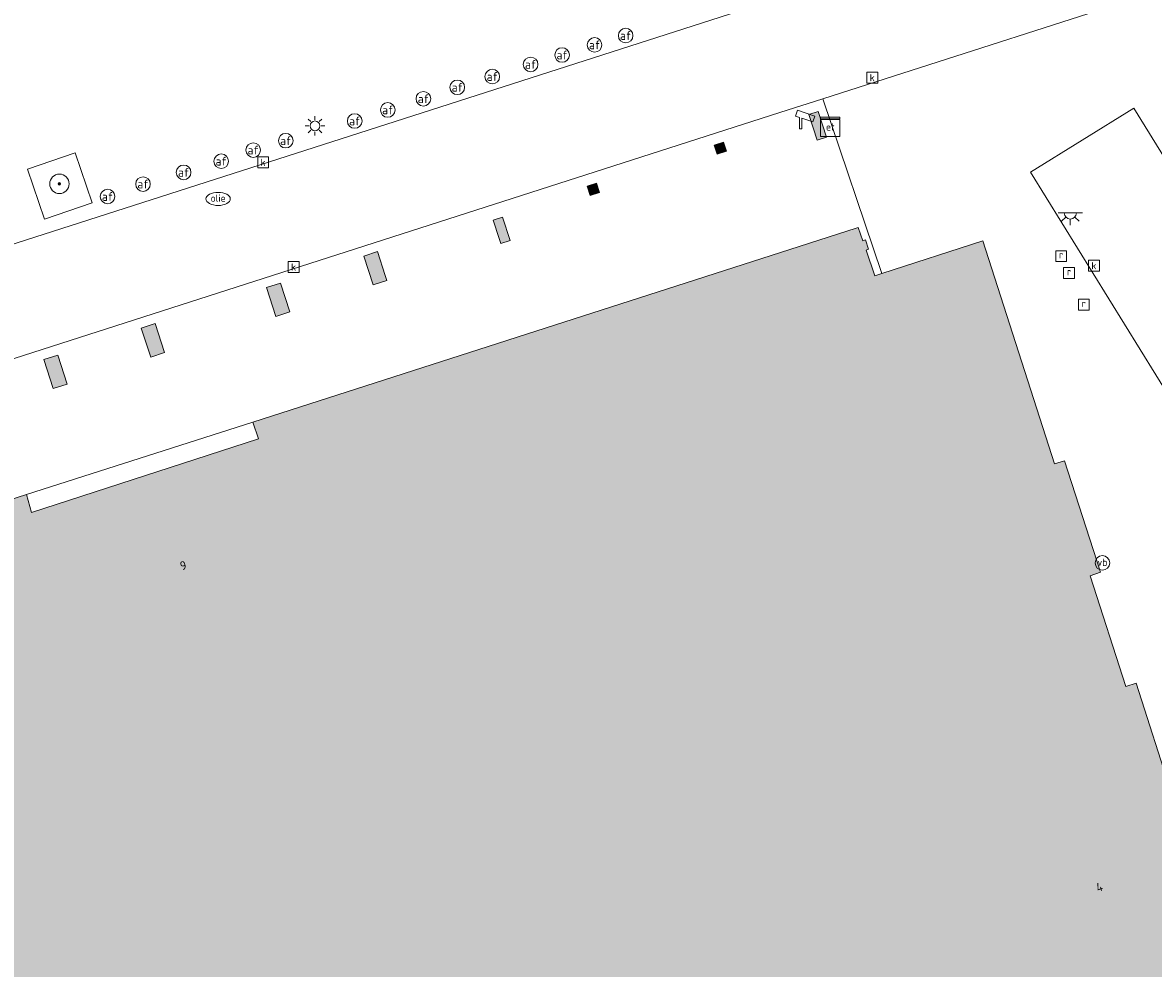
# Model space of a CAD drawing. Header units: metres. Extents: x 196496 to 197479, y 355250 to 356324.
# Tile 89 of 119: x 197032 to 197079, y 356110 to 356149. Entities that reach past the tile are written whole.
import ezdxf
from ezdxf.enums import TextEntityAlignment as Align

# ---------------------------------------------------------------- set-up
doc = ezdxf.new("R2010")
doc.units = ezdxf.units.M
doc.layers.get('0').update_dxf_attribs({"lineweight": 9})
for name, color, linetype, lineweight in [('B-WE-GR-BEPLANTING_CULTUUR_HEESTERS-GV', 251, 'Continuous', 9), ('B-WE-GR-BOOM-S', 251, 'Continuous', 9), ('B-WE-IE-MEUBILAIR_WEGMEUBILAIR-GV', 251, 'Continuous', 9), ('B-WE-IE-MEUBILAIR_WEGMEUBILAIR-S', 251, 'Continuous', 9), ('B-WE-KL-BRANDSTOF_PUT-S', 251, 'Continuous', 9), ('B-WE-KL-ET_KAST-S', 251, 'Continuous', 9), ('B-WE-KL-ET_LS_OV_LICHTMAST-S', 251, 'Continuous', 9), ('B-WE-KL-ET_LS_OV_LICHTPUNT-S', 251, 'Continuous', 9), ('B-WE-OG-BEBOUWING-GV', 251, 'Continuous', 9), ('B-WE-OG-BEBOUWING_HUISNUMMER-T35', 90, 'Continuous', 9), ('B-WE-RI-GWA_KOLK-S', 251, 'Continuous', 9), ('B-WE-RI-GWA_RIOOLPUT-S', 251, 'Continuous', 9), ('B-WE-VH-VERHARDING_OPEN-GV', 251, 'Continuous', 9), ('B-WE-VH-VERHARDING_STRAATBAKSTEEN-GV', 251, 'Continuous', 9), ('B-WE-VW-AFSLUITPAAL-S', 251, 'Continuous', 9)]:
    doc.layers.add(name, color=color, linetype=linetype, lineweight=lineweight)
doc.layers.add('X-XX-AL-PRESENTATIE_GEBOUW3-V', color=7, linetype='Continuous', lineweight=9, true_color=0xebe1d6)
doc.styles.add('NLCS-ISO', font='NLCS-ISO.ttf')
doc.styles.add('NLCS-ISO-ANNOTATIEF-T35', font='NLCS-ISO.ttf', dxfattribs={"height": 3.5})

# ---------------------------------------------------------------- blocks, each defined once
blk = doc.blocks.new('SKL-ET_KAST_ELEKTRA-SO')
at = {"color": 0, "linetype": 'ByBlock', "lineweight": 18}
for points in [[(-2, 2), (2, 2), (2, 1.68), (-2, 1.68)], [(-2, 1.52), (2, 1.52), (2, -2), (-2, -2)]]:
    blk.add_lwpolyline(points, close=True, dxfattribs=at)
at = {"color": 0, "linetype": 'ByBlock', "lineweight": 18, "style": 'NLCS-ISO'}
blk.add_text('et', height=1.5, dxfattribs=at).set_placement((0, 0), align=Align.MIDDLE_CENTER)
blk = doc.blocks.new('SIE-WEG_PAAL_VERKEERSBORD-SO')
at = {"color": 0, "linetype": 'ByBlock', "lineweight": 18}
blk.add_circle((0, 0), 1.5, dxfattribs=at)
at = {"color": 0, "linetype": 'ByBlock', "lineweight": 18, "style": 'NLCS-ISO'}
blk.add_text('vb', height=1.5, dxfattribs=at).set_placement((0, 0.13), align=Align.MIDDLE_CENTER)
blk = doc.blocks.new('SVW-AFSLUITPAAL-SO')
at = {"lineweight": 18}
blk.add_circle((0, 0), 1.5, dxfattribs=at)
at = {"lineweight": 18, "style": 'NLCS-ISO'}
blk.add_text('af', height=1.8, dxfattribs=at).set_placement((0, 0), align=Align.MIDDLE_CENTER)
blk = doc.blocks.new('SKL-ET_OV_LICHTMAST-SO')
at = {"color": 0, "linetype": 'ByBlock', "lineweight": 18}
for points in [[(-1.25, 0), (-2, 0)], [(-1.41, 1.41), (-0.88, 0.88)], [(0, 2), (0, 1.25)], [(0.88, 0.88), (1.41, 1.41)], [(2, 0), (1.25, 0)], [(-1.41, -1.41), (-0.88, -0.88)], [(0, -1.25), (0, -2)], [(0.88, -0.88), (1.41, -1.41)]]:
    blk.add_lwpolyline(points, dxfattribs=at)
blk.add_circle((0, 0), 1, dxfattribs=at)
blk = doc.blocks.new('SRI-PUT_INSPECTIEPUT_RIOOLPUT-SO')
at = {"color": 0, "linetype": 'ByBlock', "lineweight": 18}
blk.add_lwpolyline([(-1.12, -1.12), (1.12, -1.12), (1.12, 1.12), (-1.12, 1.12)], close=True, dxfattribs=at)
at = {"color": 0, "linetype": 'ByBlock', "lineweight": 18, "style": 'NLCS-ISO'}
blk.add_text('r', height=1.5, dxfattribs=at).set_placement((0, 0.28), align=Align.MIDDLE_CENTER)
blk = doc.blocks.new('SRI-KOLK-SO')
at = {"color": 0, "linetype": 'ByBlock', "lineweight": 18}
blk.add_lwpolyline([(-1.125, -1.125), (1.125, -1.125), (1.125, 1.125), (-1.125, 1.125)], close=True, dxfattribs=at)
at = {"color": 0, "linetype": 'ByBlock', "lineweight": 18, "style": 'NLCS-ISO'}
blk.add_text('k', height=1.5, dxfattribs=at).set_placement((0, 0), align=Align.MIDDLE_CENTER)
blk = doc.blocks.new('SKL-BENZINEPUT_OLIEPUT-SO')
at = {"color": 0, "linetype": 'ByBlock', "lineweight": 18}
blk.add_ellipse((0, 0), major_axis=(2.5, 0), ratio=0.54, dxfattribs=at)
at = {"color": 0, "linetype": 'ByBlock', "lineweight": 18, "style": 'NLCS-ISO'}
blk.add_text('olie', height=1.5, dxfattribs=at).set_placement((0, 0.16), align=Align.MIDDLE_CENTER)
blk = doc.blocks.new('SIE-WEG_CAMERA-SO')
at = {"color": 0, "linetype": 'ByBlock', "lineweight": 18}
blk.add_lwpolyline([(-1.22, 0.41), (-1.22, -1.92), (-0.72, -1.92), (-0.72, 0.25), (1.55, -0.53), (1.95, 0.66), (-1.6, 1.86), (-2, 0.68)], close=True, dxfattribs=at)
blk = doc.blocks.new('SKL-ET_OV_LICHTPUNT-SO')
at = {"color": 0, "linetype": 'ByBlock', "lineweight": 18}
for points in [[(-1.25, 0), (-2.5, 0)], [(1.25, 0), (2.5, 0)], [(-0.92, -0.85), (-1.83, -1.7)], [(0, -1.25), (0, -2.5)], [(0.92, -0.85), (1.83, -1.7)]]:
    blk.add_lwpolyline(points, dxfattribs=at)
blk.add_lwpolyline([(0, 0), (1.25, 0, -1), (-1.25, 0)], format="xyb", close=True, dxfattribs=at)
blk = doc.blocks.new('SGR-BOOM_01-SO')
at = {"linetype": 'ByBlock', "lineweight": 18}
h = blk.add_hatch(color=0, dxfattribs=at)
h.dxf.hatch_style = 1
edge = h.paths.add_edge_path()
edge.add_arc((0, 0), 0.25, 0, 360)
at = {"color": 0, "linetype": 'ByBlock', "lineweight": 18}
for radius in [2, 0.25]:
    blk.add_circle((0, 0), radius, dxfattribs=at)

msp = doc.modelspace()

# ---------------------------------------------------------------- hatches: boundary and pattern name
at = {"layer": 'X-XX-AL-PRESENTATIE_GEBOUW3-V'}
for points in [[(197064.402, 356145.584), (197064.744, 356144.528), (197065.125, 356144.651), (197064.783, 356145.707)], [(197060.634, 356143.943), (197061.015, 356144.066), (197060.892, 356144.447), (197060.511, 356144.323)], [(197055.412, 356142.251), (197055.792, 356142.374), (197055.669, 356142.755), (197055.288, 356142.631)], [(197051.431, 356141.234), (197051.675, 356140.483), (197051.74, 356140.282), (197052.12, 356140.405), (197051.812, 356141.357)], [(197079.338, 356117.577), (197079.321, 356117.63), (197077.851, 356122.202), (197077.434, 356122.072), (197075.97, 356126.612), (197076.385, 356126.763), (197074.908, 356131.337), (197074.493, 356131.218), (197071.556, 356140.392), (197067.397, 356139.039), (197067.119, 356138.949), (197066.756, 356140.008), (197066.848, 356140.046), (197066.732, 356140.427), (197066.623, 356140.391), (197066.434, 356140.934), (197066.348, 356140.907), (197041.55, 356132.937), (197041.786, 356132.249), (197032.455, 356129.225), (197032.239, 356129.96), (197025.379, 356127.75), (197020.801, 356126.275), (197009.804, 356122.733), (197009.976, 356122.185), (197007.882, 356121.517), (197017.61, 356091.342), (197017.785, 356091.399), (197029.294, 356055.539), (197029.854, 356053.795), (197035.533, 356055.618), (197037.717, 356056.319), (197039.91, 356057.023), (197041.973, 356057.685), (197043.117, 356058.052), (197045.246, 356058.736), (197047.454, 356059.444), (197049.543, 356060.115), (197052.826, 356061.169), (197052.813, 356061.211), (197047.728, 356077.054), (197046.055, 356082.267), (197067.856, 356089.295), (197067.842, 356089.339), (197086.522, 356095.219), (197083.715, 356103.919), (197083.301, 356103.824), (197081.841, 356108.339), (197082.264, 356108.477), (197080.807, 356113.008), (197080.79, 356113.061)], [(197046.106, 356139.762), (197046.491, 356138.573), (197047.062, 356138.758), (197046.994, 356138.967), (197046.676, 356139.946)], [(197042.11, 356138.468), (197042.495, 356137.279), (197043.066, 356137.463), (197042.681, 356138.653)], [(197037.534, 356136.985), (197036.963, 356136.8), (197037.349, 356135.611), (197037.92, 356135.796)], [(197033.529, 356135.688), (197032.958, 356135.503), (197033.344, 356134.314), (197033.914, 356134.499)]]:
    msp.add_hatch(color=256, dxfattribs=at).paths.add_polyline_path(points)

# ---------------------------------------------------------------- linework, layer by layer
at = {"layer": 'B-WE-GR-BEPLANTING_CULTUUR_HEESTERS-GV', "flags": 128}
msp.add_lwpolyline([(197034.247, 356144.002), (197032.286, 356143.333), (197032.985, 356141.284), (197034.946, 356141.953)], close=True, dxfattribs=at)
at = {"layer": 'B-WE-IE-MEUBILAIR_WEGMEUBILAIR-GV', "flags": 128}
msp.add_lwpolyline([(197034.247, 356144.002), (197032.286, 356143.333), (197032.985, 356141.284), (197034.946, 356141.953)], close=True, dxfattribs=at)
at = {"layer": 'B-WE-OG-BEBOUWING-GV', "flags": 128}
for points in [[(197064.402, 356145.584), (197064.744, 356144.528), (197065.125, 356144.651), (197064.783, 356145.707)], [(197060.634, 356143.943), (197061.015, 356144.066), (197060.892, 356144.447), (197060.511, 356144.323)], [(197055.412, 356142.251), (197055.792, 356142.374), (197055.669, 356142.755), (197055.288, 356142.631)], [(197051.431, 356141.234), (197051.675, 356140.483), (197051.74, 356140.282), (197052.12, 356140.405), (197051.812, 356141.357)], [(197046.106, 356139.762), (197046.491, 356138.573), (197047.062, 356138.758), (197046.994, 356138.967), (197046.676, 356139.946)], [(197042.11, 356138.468), (197042.495, 356137.279), (197043.066, 356137.463), (197042.681, 356138.653)], [(197037.534, 356136.985), (197036.963, 356136.8), (197037.349, 356135.611), (197037.92, 356135.796)], [(197033.529, 356135.688), (197032.958, 356135.503), (197033.344, 356134.314), (197033.914, 356134.499)]]:
    msp.add_lwpolyline(points, close=True, dxfattribs=at)
msp.add_lwpolyline([(197079.321, 356117.63), (197077.851, 356122.202), (197077.434, 356122.072), (197075.97, 356126.612), (197076.385, 356126.763), (197074.908, 356131.337), (197074.493, 356131.218), (197071.556, 356140.392), (197067.397, 356139.039), (197067.119, 356138.949), (197066.756, 356140.008), (197066.848, 356140.046), (197066.732, 356140.427), (197066.623, 356140.391), (197066.434, 356140.934), (197066.348, 356140.907), (197041.55, 356132.937), (197041.786, 356132.249), (197032.455, 356129.225), (197032.239, 356129.96), (197025.379, 356127.75)], dxfattribs=at)
at = {"layer": 'B-WE-VH-VERHARDING_OPEN-GV', "flags": 128}
for points in [[(197063.216, 356145.657), (197064.978, 356146.224), (197080.611, 356151.253), (197080.385, 356151.929), (197079.405, 356154.865), (197079.178, 356155.547), (197069.443, 356152.399), (197066.408, 356151.417), (197062.972, 356150.306), (196981.394, 356124.11), (196982.92, 356119.87), (196988.36, 356121.617), (196990.447, 356122.287)], [(197077.761, 356145.843), (197073.516, 356143.203), (197095.402, 356107.807), (197099.651, 356110.422)], [(197064.402, 356145.584), (197064.783, 356145.707), (197065.125, 356144.651), (197064.744, 356144.528)], [(197060.634, 356143.943), (197060.511, 356144.323), (197060.892, 356144.447), (197061.015, 356144.066)], [(197034.247, 356144.002), (197034.946, 356141.953), (197032.985, 356141.284), (197032.286, 356143.333)], [(197055.412, 356142.251), (197055.288, 356142.631), (197055.669, 356142.755), (197055.792, 356142.374)], [(197051.675, 356140.483), (197051.431, 356141.234), (197051.812, 356141.357), (197052.12, 356140.405), (197051.74, 356140.282)], [(197046.994, 356138.967), (197047.062, 356138.758), (197046.491, 356138.573), (197046.106, 356139.762), (197046.676, 356139.946)], [(197042.681, 356138.653), (197043.066, 356137.463), (197042.495, 356137.279), (197042.11, 356138.468)], [(197036.963, 356136.8), (197037.534, 356136.985), (197037.92, 356135.796), (197037.349, 356135.611)], [(197032.958, 356135.503), (197033.529, 356135.688), (197033.914, 356134.499), (197033.344, 356134.314)], [(197041.55, 356132.937), (197032.239, 356129.96), (197032.455, 356129.225), (197041.786, 356132.249)]]:
    msp.add_lwpolyline(points, close=True, dxfattribs=at)
for points in [[(196981.394, 356124.11), (197062.972, 356150.306), (197066.408, 356151.417), (197065.667, 356153.731), (197068.718, 356154.694), (197069.443, 356152.399), (197079.178, 356155.547)], [(197025.379, 356127.75), (197032.239, 356129.96), (197041.55, 356132.937), (197066.348, 356140.907), (197066.434, 356140.934), (197066.623, 356140.391), (197066.732, 356140.427), (197066.848, 356140.046), (197066.756, 356140.008), (197067.119, 356138.949), (197067.397, 356139.039), (197064.978, 356146.224), (197063.216, 356145.657), (196990.447, 356122.287)]]:
    msp.add_lwpolyline(points, dxfattribs=at)
at = {"layer": 'B-WE-VH-VERHARDING_STRAATBAKSTEEN-GV', "flags": 128}
msp.add_lwpolyline([(197080.611, 356151.253), (197064.978, 356146.224), (197067.397, 356139.039), (197071.556, 356140.392), (197074.493, 356131.218), (197074.908, 356131.337), (197076.385, 356126.763), (197075.97, 356126.612), (197077.434, 356122.072), (197077.851, 356122.202), (197079.321, 356117.63)], dxfattribs=at)
msp.add_lwpolyline([(197077.761, 356145.843), (197099.651, 356110.422), (197095.402, 356107.807), (197073.516, 356143.203)], close=True, dxfattribs=at)

# ---------------------------------------------------------------- block references
at = {"layer": 'B-WE-GR-BOOM-S', "xscale": 0.2, "yscale": 0.2, "zscale": 0.2}
msp.add_blockref('SGR-BOOM_01-SO', (197033.599, 356142.73), dxfattribs=at)
at = {"layer": 'B-WE-IE-MEUBILAIR_WEGMEUBILAIR-S', "xscale": 0.2, "yscale": 0.2, "zscale": 0.2}
for name, p in [('SIE-WEG_CAMERA-SO', (197064.258, 356145.38)), ('SIE-WEG_CAMERA-SO', (197064.258, 356145.38)), ('SIE-WEG_PAAL_VERKEERSBORD-SO', (197076.47, 356127.146))]:
    msp.add_blockref(name, p, dxfattribs=at)
at = {"layer": 'B-WE-KL-BRANDSTOF_PUT-S', "xscale": 0.2, "yscale": 0.2, "zscale": 0.2}
msp.add_blockref('SKL-BENZINEPUT_OLIEPUT-SO', (197040.123, 356142.109), dxfattribs=at)
at = {"layer": 'B-WE-KL-ET_KAST-S', "xscale": 0.2, "yscale": 0.2, "zscale": 0.2}
msp.add_blockref('SKL-ET_KAST_ELEKTRA-SO', (197065.282, 356145.069), dxfattribs=at)
at = {"layer": 'B-WE-KL-ET_LS_OV_LICHTMAST-S', "xscale": 0.2, "yscale": 0.2, "zscale": 0.2}
msp.add_blockref('SKL-ET_OV_LICHTMAST-SO', (197044.102, 356145.113), dxfattribs=at)
at = {"layer": 'B-WE-KL-ET_LS_OV_LICHTPUNT-S', "xscale": 0.2, "yscale": 0.2, "zscale": 0.2}
msp.add_blockref('SKL-ET_OV_LICHTPUNT-SO', (197075.149, 356141.532), dxfattribs=at)
at = {"layer": 'B-WE-RI-GWA_KOLK-S', "xscale": 0.2, "yscale": 0.2, "zscale": 0.2}
for p in [(197067.008, 356147.094), (197041.972, 356143.609), (197043.223, 356139.31), (197076.118, 356139.365)]:
    msp.add_blockref('SRI-KOLK-SO', p, dxfattribs=at)
at = {"layer": 'B-WE-RI-GWA_RIOOLPUT-S', "xscale": 0.2, "yscale": 0.2, "zscale": 0.2}
for p in [(197074.773, 356139.758), (197075.094, 356139.064), (197075.706, 356137.762)]:
    msp.add_blockref('SRI-PUT_INSPECTIEPUT_RIOOLPUT-SO', p, dxfattribs=at)
at = {"layer": 'B-WE-VW-AFSLUITPAAL-S', "xscale": 0.2, "yscale": 0.2, "zscale": 0.2}
for p in [(197056.872, 356148.826), (197055.596, 356148.442), (197054.262, 356148.026), (197052.966, 356147.64), (197051.39, 356147.141), (197049.952, 356146.697), (197048.558, 356146.227), (197047.095, 356145.767), (197045.736, 356145.312), (197041.564, 356144.117), (197042.901, 356144.504), (197040.248, 356143.661), (197038.703, 356143.201), (197037.034, 356142.72), (197035.575, 356142.209)]:
    msp.add_blockref('SVW-AFSLUITPAAL-SO', p, dxfattribs=at)

# ---------------------------------------------------------------- texts
at = {"layer": 'B-WE-OG-BEBOUWING_HUISNUMMER-T35', "style": 'NLCS-ISO-ANNOTATIEF-T35'}
for s, rotation, p in [('9', 18, (197038.688, 356127.04)), ('4', 17.8, (197076.344, 356113.821))]:
    msp.add_text(s, height=0.36, rotation=rotation, dxfattribs=at).set_placement(p, align=Align.MIDDLE)

doc.saveas('drawing.dxf')
